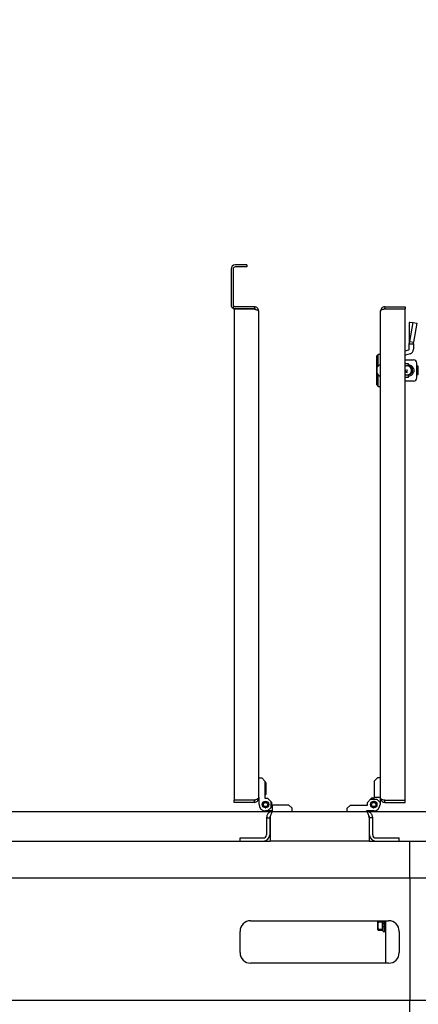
# Model space of a CAD drawing. Extents: x -72 to 51457, y 0 to 26838.
# Tile 103 of 203: x 8402 to 8778, y 9371 to 10299. Entities that reach past the tile are written whole.
import ezdxf
from ezdxf.enums import TextEntityAlignment as Align

# ---------------------------------------------------------------- set-up
doc = ezdxf.new("R2010")
doc.units = 0
doc.header["$LTSCALE"] = 12
for name, pattern in [('LDM', [0]), ('LEA', [0]), ('LFUN', [0]), ('SOLID_THIN', [0])]:
    doc.linetypes.add(name, pattern=pattern)
doc.layers.get('0').update_dxf_attribs({"linetype": 'CONTINUOUS'})
doc.layers.add('4', color=7, linetype='CONTINUOUS')
doc.styles.get("Standard").update_dxf_attribs({"font": 'medtext', "width": 0.75})
doc.styles.add('TDM', font='TXT', dxfattribs={"width": 0.675})
doc.dimstyles.new('MEDDIM1642', dxfattribs={"dimscale": 20, "dimtxt": 6, "dimasz": 3.5, "dimexe": 2.5, "dimexo": 2.5, "dimgap": 1.665, "dimtad": 1, "dimdec": 4, "dimrnd": 1, "dimzin": 12, "dimdsep": 46, "dimtxsty": 'Standard', "dimblk": 'MEDFUNV_7', "dimcen": 30, "dimclrd": 7, "dimclre": 7, "dimclrt": 7, "dimadec": 0, "dimazin": 0, "dimtfac": 0.7, "dimtdec": 4, "dimtmove": 0, "dimatfit": 3, "dimldrblk": 'MEDFUNV_7', "dimfxl": 0, "dimtolj": 1, "dimtzin": 0, "dimarcsym": 0})
doc.dimstyles.new('MEDDIM8157', dxfattribs={"dimscale": 20, "dimtxt": 6, "dimasz": 3.5, "dimexe": 2.5, "dimexo": 2.5, "dimgap": 1.665, "dimtad": 1, "dimdec": 4, "dimrnd": 1, "dimzin": 12, "dimdsep": 46, "dimtxsty": 'Standard', "dimblk": 'MEDFUNV_7', "dimcen": 30, "dimclrd": 7, "dimclre": 7, "dimclrt": 7, "dimadec": 0, "dimazin": 0, "dimtfac": 0.7, "dimtdec": 4, "dimtmove": 0, "dimatfit": 3, "dimldrblk": 'MEDFUNV_7', "dimfxl": 0, "dimtolj": 1, "dimtzin": 0, "dimarcsym": 0})

# ---------------------------------------------------------------- blocks, each defined once
blk = doc.blocks.new('MEDFUNV_6')
at = {"color": 0, "linetype": 'LFUN', "lineweight": -2}
for points in [[(1, 0.133), (0, 0), (1, -0.133), (1, 0.133)], [(1, 0.111), (0.167, 0), (1, -0.111)], [(1, 0.089), (0.333, 0), (1, -0.089)], [(1, 0.067), (0.5, 0), (1, -0.067)], [(1, 0.044), (0.667, 0), (1, -0.044)], [(1, 0.022), (0.833, 0), (1, -0.022)]]:
    blk.add_lwpolyline(points, dxfattribs=at)
blk = doc.blocks.new('MEDFUNV_7')
at = {"color": 0, "linetype": 'LFUN', "lineweight": -2}
for points in [[(-1, 0.133), (0, 0), (-1, -0.133), (-1, 0.133)], [(-1, 0.111), (-0.167, 0), (-1, -0.111)], [(-1, 0.089), (-0.333, 0), (-1, -0.089)], [(-1, 0.067), (-0.5, 0), (-1, -0.067)], [(-1, 0.044), (-0.667, 0), (-1, -0.044)], [(-1, 0.022), (-0.833, 0), (-1, -0.022)]]:
    blk.add_lwpolyline(points, dxfattribs=at)
blk = doc.blocks.new('MEDCLUMP_DIM_1643_')
at = {"layer": '4', "color": 7, "linetype": 'LEA', "lineweight": 25}
for p, q in [((5834.76, 9566.68), (5834.76, 10860.26)), ((10834.76, 9478.68), (10834.76, 10860.26))]:
    blk.add_line(p, q, dxfattribs=at)
at = {"layer": '4', "color": 7, "linetype": 'LDM', "lineweight": 25}
blk.add_line((5834.76, 10810.26), (10834.76, 10810.26), dxfattribs=at)
at = {"layer": '4', "color": 7, "linetype": 'LDM', "lineweight": 25, "xscale": 70, "yscale": 70, "zscale": 70}
for name, p in [('MEDFUNV_6', (5834.76, 10810.26)), ('MEDFUNV_7', (10834.76, 10810.26))]:
    blk.add_blockref(name, p, dxfattribs=at)
at = {"layer": '4', "color": 7, "lineweight": 25, "style": 'TDM', "width": 0.781579}
blk.add_text('5000', height=120, dxfattribs=at).set_placement((8186.26, 10810.26), align=Align.BOTTOM_LEFT)
blk = doc.blocks.new('*D70')
at = {"lineweight": 0}
blk.add_blockref('MEDCLUMP_DIM_1643_', (0, 0), dxfattribs=at)
blk = doc.blocks.new('MEDCLUMP_DIM_8158_')
at = {"layer": '4', "color": 7, "linetype": 'LEA', "lineweight": 25}
for p, q in [((5834.76, 10690.47), (5834.76, 11104.98)), ((11834.76, 9566.34), (11834.76, 11104.98))]:
    blk.add_line(p, q, dxfattribs=at)
at = {"layer": '4', "color": 7, "linetype": 'LDM', "lineweight": 25}
blk.add_line((5834.76, 11054.98), (11834.76, 11054.98), dxfattribs=at)
at = {"layer": '4', "color": 7, "linetype": 'LDM', "lineweight": 25, "xscale": 70, "yscale": 70, "zscale": 70}
for name, p in [('MEDFUNV_6', (5834.76, 11054.98)), ('MEDFUNV_7', (11834.76, 11054.98))]:
    blk.add_blockref(name, p, dxfattribs=at)
at = {"layer": '4', "color": 7, "lineweight": 25, "style": 'TDM'}
for s, width, p in [('( Option Aquaclean)', 0.748515, (8267.25, 11054.98)), ('6000', 0.781579, (7890.26, 11054.98))]:
    blk.add_text(s, height=120, dxfattribs=dict(at, width=width)).set_placement(p, align=Align.BOTTOM_LEFT)
blk = doc.blocks.new('*D16')
at = {"lineweight": 0}
blk.add_blockref('MEDCLUMP_DIM_8158_', (0, 0), dxfattribs=at)
blk = doc.blocks.new('Vela_Drauf')
at = {"color": 7, "linetype": 'SOLID_THIN', "lineweight": 25}
for p, q in [((8284.76, 9552.68), (8640.76, 9552.68)), ((8634.76, 9546.68), (8637.76, 9546.68)), ((8634.76, 9546.68), (8634.76, 9530.68)), ((8637.76, 9546.68), (8637.76, 9530.68)), ((8638.06, 9546.68), (8638.06, 9524.68)), ((8640.76, 9552.68), (8728.76, 9552.68)), ((8728.76, 9552.68), (8784.76, 9552.68)), ((8731.46, 9546.68), (8731.46, 9524.68)), ((8731.76, 9530.68), (8731.76, 9546.68)), ((8734.76, 9546.68), (8731.76, 9546.68)), ((8734.76, 9530.68), (8734.76, 9546.68)), ((7709.76, 9524.68), (8609.76, 9524.68)), ((8609.76, 9524.68), (8609.76, 9527.68)), ((8609.76, 9527.68), (8631.76, 9527.68)), ((8609.76, 9524.68), (8631.76, 9524.68)), ((8631.76, 9524.68), (8638.06, 9524.68)), ((8731.46, 9524.68), (8638.06, 9524.68)), ((8731.46, 9524.68), (8737.76, 9524.68)), ((8737.76, 9527.68), (8759.76, 9527.68)), ((8737.76, 9524.68), (8759.76, 9524.68)), ((8759.76, 9524.68), (8759.76, 9527.68)), ((8759.76, 9524.68), (8769.76, 9524.68)), ((8769.76, 9518.68), (8769.76, 9524.68)), ((8769.76, 9524.68), (9659.76, 9524.68)), ((8769.76, 9489.68), (8769.76, 9518.68)), ((8769.76, 9489.68), (7549.76, 9489.68)), ((9819.76, 9489.68), (8769.76, 9489.68)), ((8769.76, 9489.68), (8769.76, 9374.68)), ((8619.76, 9449.68), (8749.76, 9449.68)), ((8739.46, 9445.2), (8739.46, 9449.68)), ((8739.46, 9441.24), (8739.46, 9445.2)), ((8739.83, 9449.68), (8740.04, 9448.67)), ((8740.04, 9448.67), (8744.16, 9448.67)), ((8744.16, 9448.67), (8744.16, 9449.68)), ((8744.16, 9441.73), (8744.16, 9448.67)), ((8744.76, 9439.38), (8744.76, 9449.68)), ((8745.82, 9447.65), (8746.11, 9447.65)), ((8745.82, 9444.48), (8746.11, 9444.48)), ((8746.1, 9444.68), (8745.83, 9447.65)), ((8746.1, 9442.16), (8745.85, 9444.48)), ((8745.92, 9447.57), (8746.01, 9447.57)), ((8745.92, 9447.56), (8745.92, 9447.57)), ((8746.01, 9447.56), (8745.92, 9447.56)), ((8745.92, 9444.4), (8745.92, 9444.48)), ((8746.01, 9444.4), (8745.92, 9444.4)), ((8746.19, 9447.57), (8746, 9449.68)), ((8746.01, 9447.65), (8746.01, 9447.57)), ((8746.01, 9447.57), (8746.19, 9447.57)), ((8746.01, 9447.57), (8746.01, 9447.56)), ((8746.2, 9447.56), (8746.01, 9447.56)), ((8746.01, 9447.56), (8746.01, 9447.56)), ((8746.01, 9444.48), (8746.01, 9444.4)), ((8746.2, 9444.4), (8746.01, 9444.4)), ((8746.01, 9444.4), (8746.01, 9444.4)), ((8746.11, 9444.48), (8746.1, 9444.68)), ((8746.1, 9444.6), (8746.18, 9444.6)), ((8746.19, 9447.57), (8746.2, 9447.56)), ((8747.26, 9409.68), (8747.26, 9449.68)), ((8609.76, 9419.68), (8609.76, 9439.68)), ((8740.04, 9441.73), (8739.46, 9441.24)), ((8740.04, 9441.73), (8744.16, 9441.73)), ((8740.04, 9440.75), (8744.16, 9440.75)), ((8744.16, 9441.87), (8744.76, 9441.87)), ((8744.16, 9440.75), (8744.16, 9441.73)), ((8744.76, 9439.38), (8746.1, 9439.38)), ((8745.82, 9441.79), (8746.11, 9441.79)), ((8745.82, 9440), (8746.11, 9440)), ((8745.89, 9441.79), (8745.99, 9441.2)), ((8745.92, 9441.79), (8745.92, 9441.73)), ((8746.01, 9441.73), (8745.92, 9441.73)), ((8745.92, 9439.97), (8745.92, 9440)), ((8746.01, 9439.97), (8745.92, 9439.97)), ((8746.01, 9441.79), (8746.01, 9441.73)), ((8746.2, 9441.73), (8746.01, 9441.73)), ((8746.01, 9439.97), (8746.01, 9440)), ((8746.2, 9439.97), (8746.01, 9439.97)), ((8746.11, 9441.79), (8746.1, 9442.16)), ((8746.1, 9442.09), (8746.16, 9442.09)), ((8746.11, 9440), (8746.1, 9440.47)), ((8746.1, 9440.44), (8746.1, 9440.44)), ((8746.11, 9439.38), (8746.11, 9439.44)), ((8746.18, 9439.38), (8746.11, 9439.38)), ((8746.19, 9439.38), (8747.26, 9439.38)), ((8759.76, 9439.68), (8759.76, 9419.68)), ((8749.76, 9409.68), (8619.76, 9409.68)), ((7549.76, 9374.68), (8769.76, 9374.68)), ((8769.76, 9374.68), (9819.76, 9374.68)), ((8769.76, 9357.68), (8769.76, 9374.68))]:
    blk.add_line(p, q, dxfattribs=at)
for points in [[(8745.82, 9447.65), (8745.97, 9446.03), (8746.11, 9444.48)], [(8745.92, 9447.56), (8746.06, 9445.95), (8746.2, 9444.4)], [(8746.11, 9447.65), (8746.02, 9448.68), (8745.93, 9449.68)], [(8746.2, 9447.56), (8746.11, 9448.63), (8746.01, 9449.68)]]:
    blk.add_lwpolyline(points, dxfattribs=at)
for centre, radius, start, end in [((8631.76, 9530.68), 6, 270, 0), ((8631.76, 9530.68), 3, 270, 0), ((8737.76, 9530.68), 6, 180, 270), ((8737.76, 9530.68), 3, 180, 270), ((8619.76, 9439.68), 10, 90, 180), ((8749.76, 9439.68), 10, 0, 90), ((8619.76, 9419.68), 10, 180, 270), ((8749.76, 9419.68), 10, 270, 0)]:
    blk.add_arc(centre, radius, start, end, dxfattribs=at)
for points, knots in [([(8640.76, 9552.68), (8640.17, 9552.62), (8639.23, 9552.47), (8638.2, 9552.16), (8637.36, 9551.7), (8636.81, 9551.23), (8636.51, 9550.93), (8636.21, 9550.63), (8635.74, 9550.08), (8635.28, 9549.24), (8634.97, 9548.22), (8634.82, 9547.27), (8634.76, 9546.68)], [0, 0, 0, 0, 1, 2, 3, 4, 4, 4, 5, 6, 7, 8, 8, 8, 8]), ([(8638.69, 9548.84), (8638.43, 9548.67), (8638.24, 9548.44), (8638.09, 9548.1), (8637.93, 9547.75), (8637.85, 9547.42), (8637.76, 9546.68)], [0, 0, 0, 0, 1, 1, 1, 2, 2, 2, 2]), ([(8638.06, 9546.68), (8638.26, 9547.4), (8638.6, 9548.56), (8638.98, 9549.77), (8639.29, 9550.65), (8639.49, 9551.13), (8639.6, 9551.36), (8640.01, 9552.27), (8640.31, 9552.6), (8640.76, 9552.68)], [0, 0, 0, 0, 1, 2, 3, 4, 4, 4, 5, 5, 5, 5]), ([(8734.76, 9546.68), (8734.69, 9547.27), (8734.54, 9548.22), (8734.23, 9549.24), (8733.77, 9550.08), (8733.3, 9550.63), (8733, 9550.93), (8732.7, 9551.23), (8732.15, 9551.7), (8731.31, 9552.16), (8730.29, 9552.47), (8729.34, 9552.62), (8728.76, 9552.68)], [0, 0, 0, 0, 1, 2, 3, 4, 4, 4, 5, 6, 7, 8, 8, 8, 8]), ([(8728.76, 9552.68), (8729.31, 9552.49), (8729.54, 9552.22), (8729.95, 9551.3), (8730.06, 9551.06), (8730.26, 9550.57), (8730.56, 9549.7), (8730.92, 9548.52), (8731.25, 9547.39), (8731.46, 9546.68)], [0, 0, 0, 0, 1, 1, 1, 2, 3, 4, 5, 5, 5, 5]), ([(8731.76, 9546.68), (8731.66, 9547.42), (8731.58, 9547.75), (8731.42, 9548.1), (8731.27, 9548.44), (8731.08, 9548.67), (8730.81, 9548.85)], [0, 0, 0, 0, 1, 1, 1, 2, 2, 2, 2])]:
    blk.add_open_spline(points, degree=3, knots=knots, dxfattribs=at)
for points in [[(8740.04, 9448.67), (8739.94, 9448.33), (8739.79, 9447.81), (8739.65, 9447.15), (8739.56, 9446.41), (8739.49, 9445.69), (8739.46, 9445.2)], [(8739.46, 9445.2), (8739.47, 9444.85), (8739.49, 9444.3), (8739.58, 9443.64), (8739.73, 9442.91), (8739.91, 9442.21), (8740.04, 9441.73)], [(8745.82, 9444.48), (8745.92, 9443.46), (8746.01, 9442.57), (8746.11, 9441.79)], [(8745.92, 9444.4), (8746.01, 9443.38), (8746.1, 9442.5), (8746.2, 9441.73)], [(8739.46, 9441.24), (8739.46, 9441.1), (8739.58, 9441), (8740.04, 9440.75)], [(8745.82, 9441.79), (8745.92, 9441), (8746.01, 9440.43), (8746.11, 9440)], [(8745.82, 9440), (8745.92, 9439.59), (8746.01, 9439.38), (8746.11, 9439.38)], [(8745.92, 9441.73), (8746.01, 9440.95), (8746.1, 9440.39), (8746.2, 9439.97)], [(8745.92, 9439.97), (8746.01, 9439.57), (8746.11, 9439.37), (8746.2, 9439.38)]]:
    blk.add_open_spline(points, degree=3, dxfattribs=at)
blk = doc.blocks.new('Türen_Drauf')
at = {"color": 7, "linetype": 'SOLID_THIN', "lineweight": 25}
for p, q in [((8616.26, 10067.68), (8605.26, 10067.68)), ((8616.26, 10067.68), (8616.26, 10065.68)), ((8601.26, 10063.68), (8601.26, 10030.18)), ((8603.26, 10063.68), (8603.26, 10030.18)), ((8616.26, 10065.68), (8605.26, 10065.68)), ((8603.26, 10028.18), (8603.26, 10026.18)), ((8623.26, 10028.18), (8603.26, 10028.18)), ((8623.26, 10026.18), (8603.26, 10026.18)), ((8604.26, 10026.01), (8604.26, 9563.36)), ((8623.26, 10026.01), (8604.26, 10026.01)), ((8623.26, 10028.18), (8623.26, 10026.18)), ((8627.26, 10024.18), (8627.26, 9565.18)), ((8742.26, 9565.18), (8742.26, 10024.18)), ((8746.26, 10028.18), (8746.26, 10026.18)), ((8746.26, 10028.18), (8765.26, 10028.18)), ((8746.26, 10026.18), (8765.26, 10026.18)), ((8746.26, 10026.11), (8765.26, 10026.11)), ((8765.26, 10028.18), (8765.26, 10026.18)), ((8765.26, 9563.25), (8765.26, 10026.11)), ((8769.26, 10013.23), (8769.26, 9993.23)), ((8769.63, 10013.69), (8772.76, 10013.41)), ((8769.63, 9995.39), (8772.76, 10013.41)), ((8772.76, 10013.41), (8776.43, 10012.73)), ((8776.43, 10012.73), (8773.3, 9994.7)), ((8769.26, 9993.23), (8773.26, 9993.23)), ((8769.26, 9988.23), (8769.26, 9993.23)), ((8769.63, 9995.39), (8773.3, 9994.7)), ((8773.26, 9993.23), (8773.26, 9988.23)), ((8739.86, 9983.18), (8738.26, 9981.58)), ((8742.26, 9983.18), (8739.86, 9983.18)), ((8739.86, 9972.21), (8739.86, 9983.18)), ((8765.26, 9986.76), (8768.89, 9987.75)), ((8769.94, 9983.89), (8765.63, 9982.72)), ((8738.26, 9981.58), (8738.26, 9968.18)), ((8765.26, 9978.18), (8773.26, 9978.18)), ((8765.26, 9974.68), (8768.26, 9974.68)), ((8768.26, 9974.68), (8768.26, 9973.48)), ((8768.26, 9973.48), (8768.26, 9972.34)), ((8776.26, 9961.18), (8776.26, 9975.18)), ((8738.26, 9968.18), (8738.26, 9954.78)), ((8738.96, 9965.18), (8738.96, 9971.18)), ((8739.86, 9953.18), (8739.86, 9964.16)), ((8765.43, 9967.13), (8765.26, 9967.17)), ((8765.26, 9966.77), (8767.26, 9966.23)), ((8765.82, 9968.78), (8765.43, 9968.89)), ((8765.43, 9968.89), (8765.43, 9967.13)), ((8765.82, 9967.02), (8765.82, 9968.78)), ((8766.87, 9966.74), (8765.82, 9967.02)), ((8767.26, 9968.67), (8766.87, 9968.77)), ((8766.87, 9968.77), (8766.87, 9966.74)), ((8767.26, 9966.23), (8767.26, 9968.67)), ((8768.26, 9964.03), (8768.26, 9962.88)), ((8770.63, 9970.73), (8770.63, 9970.73)), ((8770.63, 9965.73), (8770.63, 9965.73)), ((8777.76, 9972.23), (8776.26, 9972.23)), ((8776.26, 9964.23), (8777.76, 9964.23)), ((8777.76, 9964.23), (8777.76, 9972.23)), ((8738.26, 9954.78), (8739.86, 9953.18)), ((8768.26, 9961.68), (8765.26, 9961.68)), ((8773.26, 9958.18), (8765.26, 9958.18)), ((8768.26, 9962.88), (8768.26, 9961.68)), ((8739.86, 9953.18), (8742.26, 9953.18)), ((8627.26, 9584.18), (8630.26, 9584.18)), ((8630.26, 9584.18), (8633.26, 9581.18)), ((8739.26, 9584.18), (8736.26, 9581.18)), ((8742.26, 9584.18), (8739.26, 9584.18)), ((8633.26, 9581.18), (8633.26, 9565.18)), ((8634.08, 9579.85), (8633.26, 9579.85)), ((8634.08, 9579.85), (8634.08, 9574.18)), ((8634.08, 9574.18), (8634.08, 9568.51)), ((8736.26, 9581.18), (8736.26, 9565.88)), ((8627.76, 9565.88), (8627.26, 9565.88)), ((8627.76, 9559.18), (8627.76, 9565.88)), ((8633.26, 9568.51), (8634.08, 9568.51)), ((8633.26, 9565.18), (8635.76, 9565.18)), ((8635.76, 9565.18), (8638.76, 9562.18)), ((8733.76, 9565.18), (8732.76, 9564.18)), ((8736.26, 9565.18), (8733.76, 9565.18)), ((8742.26, 9565.88), (8736.26, 9565.88)), ((8736.26, 9565.18), (8736.26, 9565.88)), ((8741.76, 9565.88), (8741.76, 9561.18)), ((8623.26, 9563.36), (8604.26, 9563.36)), ((8623.26, 9563.18), (8604.26, 9563.18)), ((8604.26, 9561.18), (8604.26, 9563.18)), ((8623.26, 9561.18), (8604.26, 9561.18)), ((8623.26, 9561.18), (8623.26, 9563.18)), ((8630.71, 9559.36), (8630.76, 9559.31)), ((8630.76, 9559.31), (8630.71, 9559.26)), ((8630.76, 9559.06), (8630.71, 9559.11)), ((8630.71, 9559.01), (8630.76, 9559.06)), ((8630.78, 9559.57), (8630.73, 9559.53)), ((8630.78, 9558.8), (8630.73, 9558.84)), ((8630.74, 9559.63), (8630.78, 9559.57)), ((8630.74, 9558.74), (8630.78, 9558.8)), ((8630.83, 9559.83), (8630.77, 9559.79)), ((8630.83, 9558.54), (8630.77, 9558.58)), ((8630.79, 9559.89), (8630.83, 9559.83)), ((8630.79, 9558.48), (8630.83, 9558.54)), ((8630.89, 9560.08), (8630.83, 9560.05)), ((8630.89, 9558.29), (8630.83, 9558.32)), ((8630.86, 9560.14), (8630.89, 9560.08)), ((8630.86, 9558.22), (8630.89, 9558.29)), ((8630.98, 9560.33), (8630.92, 9560.3)), ((8630.98, 9558.04), (8630.92, 9558.07)), ((8630.96, 9560.39), (8630.98, 9560.33)), ((8630.96, 9557.98), (8630.98, 9558.04)), ((8631.09, 9560.56), (8631.03, 9560.54)), ((8631.09, 9557.8), (8631.03, 9557.82)), ((8631.07, 9560.63), (8631.09, 9560.56)), ((8631.07, 9557.74), (8631.09, 9557.8)), ((8631.22, 9560.79), (8631.16, 9560.78)), ((8631.22, 9557.58), (8631.16, 9557.59)), ((8631.21, 9560.86), (8631.22, 9560.79)), ((8631.21, 9557.51), (8631.22, 9557.58)), ((8631.37, 9561.01), (8631.3, 9561)), ((8631.37, 9557.36), (8631.3, 9557.37)), ((8631.36, 9561.07), (8631.37, 9561.01)), ((8631.36, 9557.29), (8631.37, 9557.36)), ((8631.54, 9561.21), (8631.47, 9561.2)), ((8631.54, 9557.16), (8631.47, 9557.16)), ((8631.54, 9561.28), (8631.54, 9561.21)), ((8631.54, 9557.09), (8631.54, 9557.16)), ((8631.73, 9561.39), (8631.66, 9561.39)), ((8631.73, 9556.98), (8631.66, 9556.97)), ((8631.73, 9561.46), (8631.73, 9561.39)), ((8631.73, 9556.9), (8631.73, 9556.98)), ((8631.93, 9556.81), (8631.86, 9556.8)), ((8631.94, 9561.63), (8631.93, 9561.56)), ((8631.94, 9556.74), (8631.93, 9556.81)), ((8632.14, 9561.71), (8632.07, 9561.73)), ((8632.14, 9556.66), (8632.07, 9556.64)), ((8632.16, 9561.78), (8632.14, 9561.71)), ((8632.16, 9556.59), (8632.14, 9556.66)), ((8632.37, 9561.84), (8632.3, 9561.86)), ((8632.37, 9556.52), (8632.3, 9556.5)), ((8632.39, 9561.91), (8632.37, 9561.84)), ((8632.39, 9556.46), (8632.37, 9556.52)), ((8632.6, 9561.95), (8632.54, 9561.98)), ((8632.6, 9556.41), (8632.54, 9556.39)), ((8632.63, 9562.02), (8632.6, 9561.95)), ((8632.63, 9556.35), (8632.6, 9556.41)), ((8632.85, 9562.04), (8632.79, 9562.08)), ((8632.85, 9556.32), (8632.79, 9556.29)), ((8632.88, 9562.11), (8632.85, 9562.04)), ((8632.88, 9556.26), (8632.85, 9556.32)), ((8633.1, 9562.11), (8633.04, 9562.15)), ((8633.1, 9556.26), (8633.04, 9556.22)), ((8633.14, 9562.17), (8633.1, 9562.11)), ((8633.14, 9556.2), (8633.1, 9556.26)), ((8633.36, 9562.16), (8633.3, 9562.2)), ((8633.36, 9556.21), (8633.3, 9556.17)), ((8633.4, 9562.21), (8633.36, 9562.16)), ((8633.4, 9556.15), (8633.36, 9556.21)), ((8633.62, 9562.18), (8633.57, 9562.23)), ((8633.62, 9556.19), (8633.57, 9556.14)), ((8633.67, 9562.23), (8633.62, 9562.18)), ((8633.67, 9556.13), (8633.62, 9556.19)), ((8633.85, 9562.23), (8633.89, 9562.18)), ((8633.85, 9556.13), (8633.89, 9556.19)), ((8633.89, 9562.18), (8633.95, 9562.23)), ((8633.89, 9556.19), (8633.95, 9556.14)), ((8634.11, 9562.21), (8634.15, 9562.16)), ((8634.11, 9556.15), (8634.15, 9556.21)), ((8634.15, 9562.16), (8634.21, 9562.2)), ((8634.15, 9556.21), (8634.21, 9556.17)), ((8634.37, 9562.17), (8634.41, 9562.11)), ((8634.37, 9556.2), (8634.41, 9556.26)), ((8634.41, 9562.11), (8634.47, 9562.15)), ((8634.41, 9556.26), (8634.47, 9556.22)), ((8634.63, 9562.11), (8634.66, 9562.04)), ((8634.63, 9556.26), (8634.66, 9556.32)), ((8634.66, 9562.04), (8634.73, 9562.08)), ((8634.66, 9556.32), (8634.73, 9556.29)), ((8634.88, 9562.02), (8634.91, 9561.95)), ((8634.88, 9556.35), (8634.91, 9556.41)), ((8634.91, 9561.95), (8634.98, 9561.98)), ((8634.91, 9556.41), (8634.98, 9556.39)), ((8635.13, 9561.91), (8635.15, 9561.84)), ((8635.13, 9556.46), (8635.15, 9556.52)), ((8635.15, 9561.84), (8635.21, 9561.86)), ((8635.15, 9556.52), (8635.21, 9556.5)), ((8635.36, 9561.78), (8635.37, 9561.71)), ((8635.36, 9556.59), (8635.37, 9556.66)), ((8635.37, 9561.71), (8635.44, 9561.73)), ((8635.37, 9556.66), (8635.44, 9556.64)), ((8635.58, 9561.63), (8635.59, 9561.56)), ((8635.58, 9556.74), (8635.59, 9556.81)), ((8635.59, 9561.56), (8635.66, 9561.57)), ((8635.59, 9556.81), (8635.66, 9556.8)), ((8638.76, 9556.18), (8635.76, 9553.18)), ((8635.79, 9561.46), (8635.79, 9561.39)), ((8635.79, 9561.39), (8635.86, 9561.39)), ((8635.79, 9556.98), (8635.86, 9556.97)), ((8635.79, 9556.9), (8635.79, 9556.98)), ((8635.98, 9561.28), (8635.97, 9561.21)), ((8635.97, 9561.21), (8636.04, 9561.2)), ((8635.98, 9557.09), (8635.97, 9557.16)), ((8635.97, 9557.16), (8636.04, 9557.16)), ((8636.15, 9561.07), (8636.14, 9561.01)), ((8636.14, 9561.01), (8636.21, 9561)), ((8636.14, 9557.36), (8636.21, 9557.37)), ((8636.15, 9557.29), (8636.14, 9557.36)), ((8636.31, 9560.86), (8636.29, 9560.79)), ((8636.29, 9560.79), (8636.36, 9560.78)), ((8636.29, 9557.58), (8636.36, 9557.59)), ((8636.31, 9557.51), (8636.29, 9557.58)), ((8636.44, 9560.63), (8636.42, 9560.56)), ((8636.42, 9560.56), (8636.49, 9560.54)), ((8636.42, 9557.8), (8636.49, 9557.82)), ((8636.44, 9557.74), (8636.42, 9557.8)), ((8636.56, 9560.39), (8636.53, 9560.33)), ((8636.53, 9560.33), (8636.6, 9560.3)), ((8636.53, 9558.04), (8636.6, 9558.07)), ((8636.56, 9557.98), (8636.53, 9558.04)), ((8636.65, 9560.14), (8636.62, 9560.08)), ((8636.62, 9560.08), (8636.68, 9560.05)), ((8636.62, 9558.29), (8636.68, 9558.32)), ((8636.65, 9558.22), (8636.62, 9558.29)), ((8636.73, 9559.89), (8636.69, 9559.83)), ((8636.69, 9559.83), (8636.75, 9559.79)), ((8636.69, 9558.54), (8636.75, 9558.58)), ((8636.73, 9558.48), (8636.69, 9558.54)), ((8636.78, 9559.63), (8636.73, 9559.57)), ((8636.73, 9559.57), (8636.79, 9559.53)), ((8636.73, 9558.8), (8636.79, 9558.84)), ((8636.78, 9558.74), (8636.73, 9558.8)), ((8636.8, 9559.36), (8636.75, 9559.31)), ((8636.75, 9559.31), (8636.81, 9559.26)), ((8636.75, 9559.06), (8636.81, 9559.11)), ((8636.8, 9559.01), (8636.75, 9559.06)), ((8638.76, 9562.18), (8638.76, 9556.18)), ((8639.76, 9561.18), (8638.76, 9562.18)), ((8639.76, 9558.68), (8639.76, 9561.18)), ((8639.76, 9558.68), (8640.46, 9558.68)), ((8655.76, 9558.68), (8640.46, 9558.68)), ((8640.46, 9552.68), (8640.46, 9558.68)), ((8658.76, 9555.68), (8655.76, 9558.68)), ((8658.76, 9552.68), (8658.76, 9555.68)), ((8710.76, 9555.68), (8713.76, 9558.68)), ((8710.76, 9552.68), (8710.76, 9555.68)), ((8713.76, 9558.68), (8729.76, 9558.68)), ((8729.76, 9561.18), (8732.76, 9564.18)), ((8729.76, 9558.68), (8729.76, 9561.18)), ((8732.76, 9559.31), (8732.71, 9559.36)), ((8732.71, 9559.26), (8732.76, 9559.31)), ((8732.71, 9559.11), (8732.76, 9559.06)), ((8732.76, 9559.06), (8732.71, 9559.01)), ((8732.73, 9559.53), (8732.78, 9559.57)), ((8732.73, 9558.84), (8732.78, 9558.8)), ((8732.78, 9559.57), (8732.74, 9559.63)), ((8732.78, 9558.8), (8732.74, 9558.74)), ((8732.76, 9564.18), (8738.76, 9564.18)), ((8732.77, 9559.79), (8732.83, 9559.83)), ((8732.77, 9558.58), (8732.83, 9558.54)), ((8732.83, 9559.83), (8732.79, 9559.89)), ((8732.83, 9558.54), (8732.79, 9558.48)), ((8732.83, 9560.05), (8732.89, 9560.08)), ((8732.83, 9558.32), (8732.89, 9558.29)), ((8732.89, 9560.08), (8732.86, 9560.14)), ((8732.89, 9558.29), (8732.86, 9558.22)), ((8732.92, 9560.3), (8732.98, 9560.33)), ((8732.92, 9558.07), (8732.98, 9558.04)), ((8732.98, 9560.33), (8732.96, 9560.39)), ((8732.98, 9558.04), (8732.96, 9557.98)), ((8733.03, 9560.54), (8733.09, 9560.56)), ((8733.03, 9557.82), (8733.09, 9557.8)), ((8733.09, 9560.56), (8733.07, 9560.63)), ((8733.09, 9557.8), (8733.07, 9557.74)), ((8733.16, 9560.78), (8733.22, 9560.79)), ((8733.16, 9557.59), (8733.22, 9557.58)), ((8733.22, 9560.79), (8733.21, 9560.86)), ((8733.22, 9557.58), (8733.21, 9557.51)), ((8733.3, 9561), (8733.37, 9561.01)), ((8733.3, 9557.37), (8733.37, 9557.36)), ((8733.37, 9561.01), (8733.36, 9561.07)), ((8733.37, 9557.36), (8733.36, 9557.29)), ((8733.47, 9561.2), (8733.54, 9561.21)), ((8733.47, 9557.16), (8733.54, 9557.16)), ((8733.54, 9561.21), (8733.54, 9561.28)), ((8733.54, 9557.16), (8733.54, 9557.09)), ((8733.66, 9561.39), (8733.73, 9561.39)), ((8733.66, 9556.97), (8733.73, 9556.98)), ((8733.73, 9561.39), (8733.73, 9561.46)), ((8733.73, 9556.98), (8733.73, 9556.9)), ((8733.86, 9561.57), (8733.93, 9561.56)), ((8733.86, 9556.8), (8733.93, 9556.81)), ((8733.93, 9561.56), (8733.94, 9561.63)), ((8733.93, 9556.81), (8733.94, 9556.74)), ((8734.07, 9561.73), (8734.14, 9561.71)), ((8734.07, 9556.64), (8734.14, 9556.66)), ((8734.14, 9561.71), (8734.16, 9561.78)), ((8734.14, 9556.66), (8734.16, 9556.59)), ((8734.3, 9561.86), (8734.37, 9561.84)), ((8734.3, 9556.5), (8734.37, 9556.52)), ((8734.37, 9561.84), (8734.39, 9561.91)), ((8734.37, 9556.52), (8734.39, 9556.46)), ((8734.54, 9561.98), (8734.6, 9561.95)), ((8734.54, 9556.39), (8734.6, 9556.41)), ((8734.6, 9561.95), (8734.63, 9562.02)), ((8734.6, 9556.41), (8734.63, 9556.35)), ((8734.79, 9562.08), (8734.85, 9562.04)), ((8734.79, 9556.29), (8734.85, 9556.32)), ((8734.85, 9562.04), (8734.88, 9562.11)), ((8734.85, 9556.32), (8734.88, 9556.26)), ((8735.04, 9562.15), (8735.1, 9562.11)), ((8735.04, 9556.22), (8735.1, 9556.26)), ((8735.1, 9562.11), (8735.14, 9562.17)), ((8735.1, 9556.26), (8735.14, 9556.2)), ((8735.3, 9562.2), (8735.36, 9562.16)), ((8735.3, 9556.17), (8735.36, 9556.21)), ((8735.36, 9562.16), (8735.4, 9562.21)), ((8735.36, 9556.21), (8735.4, 9556.15)), ((8735.57, 9562.23), (8735.62, 9562.18)), ((8735.57, 9556.14), (8735.62, 9556.19)), ((8735.62, 9562.18), (8735.67, 9562.23)), ((8735.67, 9556.13), (8735.62, 9556.19)), ((8735.89, 9562.18), (8735.85, 9562.23)), ((8735.89, 9556.19), (8735.85, 9556.13)), ((8735.89, 9562.18), (8735.95, 9562.23)), ((8735.95, 9556.14), (8735.89, 9556.19)), ((8736.15, 9562.16), (8736.11, 9562.21)), ((8736.15, 9556.21), (8736.11, 9556.15)), ((8736.15, 9562.16), (8736.21, 9562.2)), ((8736.21, 9556.17), (8736.15, 9556.21)), ((8736.41, 9562.11), (8736.37, 9562.17)), ((8736.41, 9556.26), (8736.37, 9556.2)), ((8736.41, 9562.11), (8736.47, 9562.15)), ((8736.47, 9556.22), (8736.41, 9556.26)), ((8736.66, 9562.04), (8736.63, 9562.11)), ((8736.66, 9556.32), (8736.63, 9556.26)), ((8736.66, 9562.04), (8736.73, 9562.08)), ((8736.73, 9556.29), (8736.66, 9556.32)), ((8736.91, 9561.95), (8736.88, 9562.02)), ((8736.91, 9556.41), (8736.88, 9556.35)), ((8736.91, 9561.95), (8736.98, 9561.98)), ((8736.98, 9556.39), (8736.91, 9556.41)), ((8737.15, 9561.84), (8737.13, 9561.91)), ((8737.15, 9556.52), (8737.13, 9556.46)), ((8737.15, 9561.84), (8737.21, 9561.86)), ((8737.21, 9556.5), (8737.15, 9556.52)), ((8737.37, 9561.71), (8737.36, 9561.78)), ((8737.37, 9556.66), (8737.36, 9556.59)), ((8737.37, 9561.71), (8737.44, 9561.73)), ((8737.44, 9556.64), (8737.37, 9556.66)), ((8737.59, 9561.56), (8737.58, 9561.63)), ((8737.59, 9556.81), (8737.58, 9556.74)), ((8737.59, 9561.56), (8737.66, 9561.57)), ((8737.66, 9556.8), (8737.59, 9556.81)), ((8737.79, 9561.39), (8737.79, 9561.46)), ((8737.79, 9561.39), (8737.86, 9561.39)), ((8737.86, 9556.97), (8737.79, 9556.98)), ((8737.79, 9556.98), (8737.79, 9556.9)), ((8737.97, 9561.21), (8737.98, 9561.28)), ((8737.97, 9561.21), (8738.04, 9561.2)), ((8738.04, 9557.16), (8737.97, 9557.16)), ((8737.97, 9557.16), (8737.98, 9557.09)), ((8738.14, 9561.01), (8738.15, 9561.07)), ((8738.14, 9561.01), (8738.21, 9561)), ((8738.21, 9557.37), (8738.14, 9557.36)), ((8738.14, 9557.36), (8738.15, 9557.29)), ((8738.29, 9560.79), (8738.31, 9560.86)), ((8738.29, 9560.79), (8738.36, 9560.78)), ((8738.36, 9557.59), (8738.29, 9557.58)), ((8738.29, 9557.58), (8738.31, 9557.51)), ((8738.42, 9560.56), (8738.44, 9560.63)), ((8738.42, 9560.56), (8738.49, 9560.54)), ((8738.49, 9557.82), (8738.42, 9557.8)), ((8738.42, 9557.8), (8738.44, 9557.74)), ((8738.53, 9560.33), (8738.56, 9560.39)), ((8738.53, 9560.33), (8738.6, 9560.3)), ((8738.6, 9558.07), (8738.53, 9558.04)), ((8738.53, 9558.04), (8738.56, 9557.98)), ((8738.62, 9560.08), (8738.65, 9560.14)), ((8738.62, 9560.08), (8738.68, 9560.05)), ((8738.68, 9558.32), (8738.62, 9558.29)), ((8738.62, 9558.29), (8738.65, 9558.22)), ((8738.69, 9559.83), (8738.73, 9559.89)), ((8738.69, 9559.83), (8738.75, 9559.79)), ((8738.75, 9558.58), (8738.69, 9558.54)), ((8738.69, 9558.54), (8738.73, 9558.48)), ((8738.73, 9559.57), (8738.78, 9559.63)), ((8738.73, 9559.57), (8738.79, 9559.53)), ((8738.79, 9558.84), (8738.73, 9558.8)), ((8738.73, 9558.8), (8738.78, 9558.74)), ((8738.75, 9559.31), (8738.8, 9559.36)), ((8738.81, 9559.26), (8738.75, 9559.31)), ((8738.81, 9559.11), (8738.75, 9559.06)), ((8738.75, 9559.06), (8738.8, 9559.01)), ((8738.76, 9564.18), (8741.76, 9561.18)), ((8741.76, 9561.18), (8741.76, 9559.18)), ((8746.26, 9563.25), (8765.26, 9563.25)), ((8746.26, 9561.18), (8746.26, 9563.18)), ((8746.26, 9563.18), (8765.26, 9563.18)), ((8746.26, 9561.18), (8765.26, 9561.18)), ((8765.26, 9561.18), (8765.26, 9563.18)), ((8635.76, 9553.18), (8633.76, 9553.18)), ((8640.46, 9553.18), (8635.76, 9553.18)), ((8640.76, 9552.68), (8640.46, 9552.68)), ((8729.06, 9552.68), (8728.76, 9552.68)), ((8729.06, 9553.18), (8729.06, 9552.68)), ((8735.76, 9553.18), (8729.06, 9553.18))]:
    blk.add_line(p, q, dxfattribs=at)
for centre, radius in [((8633.76, 9559.18), 3.05), ((8633.76, 9559.18), 3), ((8633.76, 9559.18), 2), ((8735.76, 9559.18), 3.05), ((8735.76, 9559.18), 3), ((8735.76, 9559.18), 2)]:
    blk.add_circle(centre, radius, dxfattribs=at)
for centre, radius, start, end in [((8605.26, 10063.68), 4, 90, 180), ((8605.26, 10063.68), 2, 90, 180), ((8605.26, 10030.18), 4, 180, 240), ((8605.26, 10030.18), 2, 180, 270), ((8765.76, 9982.23), 0.5, 105.24526, 180), ((8768.76, 9988.23), 0.5, 285.24526, 0), ((8768.76, 9988.23), 4.5, 285.24526, 0), ((8743.42, 9968.18), 5.38, 102.48547, 146.08829), ((8768.26, 9968.18), 5.3, 19.37004, 90), ((8773.26, 9975.18), 3, 0, 90), ((8743.42, 9968.18), 5.38, 213.91171, 257.51453), ((8767.26, 9968.23), 4.2, 76.514, 118.43689), ((8767.26, 9968.23), 4.2, 241.56311, 74.60625), ((8768.26, 9968.18), 4.1, 269.87774, 90), ((8768.26, 9968.18), 5.3, 270, 340.62996), ((8773.26, 9961.18), 3, 270, 315), ((8773.26, 9961.18), 3, 315, 0), ((8633.76, 9559.18), 6, 180, 270), ((8735.76, 9559.18), 6, 270, 0)]:
    blk.add_arc(centre, radius, start, end, dxfattribs=at)
for points, knots in [([(8627.26, 10024.18), (8627.11, 10025.63), (8626.82, 10026.3), (8626.03, 10027.06), (8625.27, 10027.79), (8624.45, 10028.12), (8623.26, 10028.18)], [0, 0, 0, 0, 1, 1, 1, 2, 2, 2, 2]), ([(8624.66, 10025.59), (8624.53, 10025.77), (8624.38, 10025.89), (8624.16, 10025.98), (8623.94, 10026.08), (8623.72, 10026.13), (8623.26, 10026.18)], [0, 0, 0, 0, 1, 1, 1, 2, 2, 2, 2]), ([(8623.26, 10026.01), (8625.07, 10025.48), (8625.79, 10025.24), (8626.38, 10024.97), (8626.98, 10024.69), (8627.2, 10024.49), (8627.26, 10024.18)], [0, 0, 0, 0, 1, 1, 1, 2, 2, 2, 2]), ([(8746.26, 10028.18), (8744.97, 10028.09), (8744.22, 10027.78), (8743.47, 10027.05), (8742.7, 10026.3), (8742.43, 10025.68), (8742.26, 10024.18)], [0, 0, 0, 0, 1, 1, 1, 2, 2, 2, 2]), ([(8742.26, 10024.18), (8742.41, 10024.87), (8742.68, 10025.2), (8743.31, 10025.51), (8743.89, 10025.8), (8744.75, 10025.97), (8746.26, 10026.11)], [0, 0, 0, 0, 1, 1, 1, 2, 2, 2, 2]), ([(8746.26, 10026.18), (8746.04, 10026.17), (8745.95, 10026.16), (8745.85, 10026.14), (8745.75, 10026.12), (8745.68, 10026.1), (8745.53, 10026.03)], [0, 0, 0, 0, 1, 1, 1, 2, 2, 2, 2]), ([(8773.26, 9969.94), (8773.5, 9968.99), (8773.57, 9968.58), (8773.56, 9968.05), (8773.55, 9967.79), (8773.53, 9967.53), (8773.48, 9967.27), (8773.43, 9967), (8773.38, 9966.79), (8773.26, 9966.43)], [0, 0, 0, 0, 1, 1, 1, 2, 2, 2, 3, 3, 3, 3]), ([(8627.26, 9565.18), (8627.13, 9564.81), (8626.95, 9564.65), (8626.34, 9564.38), (8625.72, 9564.1), (8625.03, 9563.88), (8623.26, 9563.36)], [0, 0, 0, 0, 1, 1, 1, 2, 2, 2, 2]), ([(8623.26, 9561.18), (8624.7, 9561.33), (8625.38, 9561.62), (8626.14, 9562.41), (8626.86, 9563.17), (8627.2, 9563.99), (8627.26, 9565.18)], [0, 0, 0, 0, 1, 1, 1, 2, 2, 2, 2]), ([(8746.26, 9563.25), (8744.72, 9563.36), (8744.01, 9563.5), (8743.34, 9563.84), (8743.03, 9564), (8742.76, 9564.19), (8742.59, 9564.39), (8742.4, 9564.61), (8742.33, 9564.78), (8742.26, 9565.18)], [0, 0, 0, 0, 1, 1, 1, 2, 2, 2, 3, 3, 3, 3]), ([(8742.26, 9565.18), (8742.43, 9563.69), (8742.7, 9563.07), (8743.47, 9562.31), (8744.22, 9561.59), (8744.97, 9561.28), (8746.26, 9561.18)], [0, 0, 0, 0, 1, 1, 1, 2, 2, 2, 2]), ([(8745.58, 9563.32), (8745.71, 9563.26), (8745.77, 9563.24), (8745.87, 9563.22), (8745.96, 9563.2), (8746.05, 9563.19), (8746.26, 9563.18)], [0, 0, 0, 0, 1, 1, 1, 2, 2, 2, 2])]:
    blk.add_open_spline(points, degree=3, knots=knots, dxfattribs=at)
for points in [[(8769.63, 10013.69), (8769.36, 10013.52), (8769.31, 10013.46), (8769.26, 10013.23)], [(8769.26, 9993.23), (8769.28, 9994.09), (8769.33, 9994.4), (8769.63, 9995.39)], [(8773.26, 9993.23), (8773.26, 9993.85), (8773.27, 9994.07), (8773.3, 9994.7)], [(8623.26, 9563.18), (8623.47, 9563.21), (8623.77, 9563.25), (8624.05, 9563.34), (8624.3, 9563.48), (8624.52, 9563.66), (8624.66, 9563.78)]]:
    blk.add_open_spline(points, degree=3, dxfattribs=at)

msp = doc.modelspace()

# ---------------------------------------------------------------- block references
at = {"lineweight": 0}
for name in ['Türen_Drauf', 'Vela_Drauf']:
    msp.add_blockref(name, (0, 0), dxfattribs=at)

# ---------------------------------------------------------------- dimensions: what is measured, and where the dimension line sits
at = {"layer": '4', "color": 7, "linetype": 'LDM', "lineweight": 25}
dim = msp.add_linear_dim(base=(5834.76, 11054.98), p1=(11834.76, 9546.34), p2=(5834.76, 10670.47), text='<> ( Option Aquaclean)', dimstyle='MEDDIM8157', override={"dimscale": 20, "dimdec": 0, "dimblk": 'MEDFUNV_7', "dimclrd": 7, "dimclre": 7, "dimclrt": 7, "dimtzin": 8}, dxfattribs=at)
dim.commit()
dim.dimension.update_dxf_attribs({"geometry": '*D16', "text_midpoint": (8038.76, 11154.98)})
dim = msp.add_linear_dim(base=(5834.76, 10810.26), p1=(10834.76, 9458.68), p2=(5834.76, 9546.68), dimstyle='MEDDIM1642', override={"dimscale": 20, "dimdec": 0, "dimblk": 'MEDFUNV_7', "dimclrd": 7, "dimclre": 7, "dimclrt": 7, "dimtzin": 8}, dxfattribs=at)
dim.commit()
dim.dimension.update_dxf_attribs({"geometry": '*D70', "text_midpoint": (8334.76, 10910.26)})

doc.saveas('drawing.dxf')
